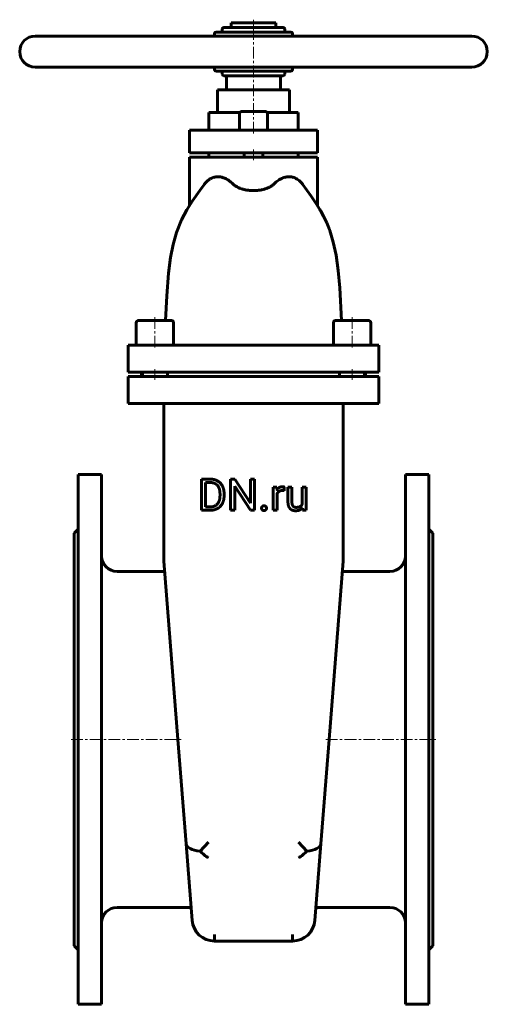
# Model space of a CAD drawing. Header units: millimetres. Extents: x -150 to 150, y -315 to 317.
import ezdxf

# ---------------------------------------------------------------- set-up
doc = ezdxf.new("R2010")
doc.units = ezdxf.units.MM
doc.linetypes.add('K5LT_AXLED', pattern=[12, 7.5, -1.5, 1.5, -1.5])
doc.linetypes.add('K5LT_BASIC', pattern=[0])
doc.layers.add('Системный слой (1)', color=7, linetype='Continuous', true_color=0x6c6c6c)

# ---------------------------------------------------------------- blocks, each defined once
blk = doc.blocks.new('U0')
at = {"layer": 'Системный слой (1)', "color": 143, "linetype": 'K5LT_BASIC', "lineweight": 60, "true_color": 0x33acca}
for p, q in [((-25, 306.5), (-25, 308)), ((-25, 285), (-25, 286.5))]:
    blk.add_line(p, q, dxfattribs=at)
blk = doc.blocks.new('U1')
at = {"layer": 'Системный слой (1)', "color": 143, "linetype": 'K5LT_BASIC', "lineweight": 60, "true_color": 0x33acca}
for p, q in [((25, 306.5), (25, 308)), ((25, 285), (25, 286.5))]:
    blk.add_line(p, q, dxfattribs=at)
blk = doc.blocks.new('U2')
at = {"layer": 'Системный слой (1)', "color": 143, "linetype": 'K5LT_BASIC', "lineweight": 60, "true_color": 0x33acca}
for p, q in [((-63.25, 124), (-73.65, 124)), ((-52.85, 124), (-63.25, 124))]:
    blk.add_line(p, q, dxfattribs=at)
blk = doc.blocks.new('U3')
at = {"layer": 'Системный слой (1)', "color": 143, "linetype": 'K5LT_BASIC', "lineweight": 60, "true_color": 0x33acca}
for p, q in [((63.25, 124), (52.85, 124)), ((73.65, 124), (63.25, 124))]:
    blk.add_line(p, q, dxfattribs=at)
blk = doc.blocks.new('U4')
at = {"layer": 'Системный слой (1)', "color": 143, "linetype": 'K5LT_BASIC', "lineweight": 60, "true_color": 0x33acca}
for p, q in [((0, 258), (-7.8, 258)), ((7.8, 258), (0, 258))]:
    blk.add_line(p, q, dxfattribs=at)
blk = doc.blocks.new('U5')
at = {"layer": 'Системный слой (1)', "color": 143, "linetype": 'K5LT_BASIC', "lineweight": 60, "true_color": 0x33acca}
for p, q in [((-34.5, 207.35), (-31.41, 211.5)), ((-39.07, 200.69), (-34.5, 207.35)), ((-42.71, 194.93), (-39.07, 200.69)), ((-46.16, 188.56), (-42.71, 194.93)), ((-49.36, 180.51), (-46.16, 188.56)), ((-51.56, 172.74), (-49.36, 180.51)), ((-53.25, 164.29), (-51.56, 172.74)), ((-54.57, 154.28), (-53.25, 164.29)), ((-55.67, 139.71), (-54.57, 154.28)), ((-56.44, 124), (-55.67, 139.71))]:
    blk.add_line(p, q, dxfattribs=at)
blk = doc.blocks.new('U6')
at = {"layer": 'Системный слой (1)', "color": 143, "linetype": 'K5LT_BASIC', "lineweight": 60, "true_color": 0x33acca}
for p, q in [((37.01, 203.77), (31.41, 211.5)), ((39.97, 199.3), (37.01, 203.77)), ((41.45, 196.98), (39.97, 199.3)), ((42.2, 195.77), (41.45, 196.98)), ((42.58, 195.14), (42.2, 195.77)), ((42.78, 194.83), (42.58, 195.14)), ((42.87, 194.67), (42.78, 194.83)), ((42.92, 194.59), (42.87, 194.67)), ((42.94, 194.55), (42.92, 194.59)), ((42.99, 194.48), (42.94, 194.55)), ((43.02, 194.42), (42.99, 194.48)), ((43.04, 194.39), (43.02, 194.42)), ((43.05, 194.37), (43.04, 194.39)), ((43.06, 194.36), (43.05, 194.37)), ((43.08, 194.33), (43.06, 194.36)), ((43.17, 194.17), (43.08, 194.33)), ((43.24, 194.05), (43.17, 194.17)), ((45, 190.91), (43.24, 194.05)), ((47.03, 186.63), (45, 190.91)), ((47.94, 184.42), (47.03, 186.63)), ((48.37, 183.31), (47.94, 184.42)), ((48.57, 182.75), (48.37, 183.31)), ((48.68, 182.47), (48.57, 182.75)), ((48.73, 182.32), (48.68, 182.47)), ((48.75, 182.26), (48.73, 182.32)), ((48.77, 182.2), (48.75, 182.26)), ((48.8, 182.11), (48.77, 182.2)), ((48.82, 182.07), (48.8, 182.11)), ((48.83, 182.04), (48.82, 182.07)), ((48.83, 182.03), (48.83, 182.04)), ((48.88, 181.89), (48.83, 182.03)), ((48.94, 181.72), (48.88, 181.89)), ((48.98, 181.61), (48.94, 181.72)), ((51.2, 174.19), (48.98, 181.61)), ((52.98, 165.86), (51.2, 174.19)), ((54.37, 156.1), (52.98, 165.86)), ((55.35, 144.97), (54.37, 156.1)), ((56.44, 124), (55.35, 144.97))]:
    blk.add_line(p, q, dxfattribs=at)
blk = doc.blocks.new('U7')
at = {"layer": 'Системный слой (1)', "color": 143, "linetype": 'K5LT_BASIC', "lineweight": 60, "true_color": 0x33acca}
for p, q in [((-28.75, 257.5), (-8.77, 257.5)), ((8.77, 257.5), (28.75, 257.5))]:
    blk.add_line(p, q, dxfattribs=at)

msp = doc.modelspace()

# ---------------------------------------------------------------- linework, layer by layer
at = {"layer": 'Системный слой (1)', "color": 30, "linetype": 'K5LT_AXLED', "lineweight": 18, "true_color": 0xff8000}
for p, q in [((0, 244), (0, 317)), ((0, 226.75), (0, 233.63)), ((-63.25, 126), (-63.25, 106)), ((63.25, 126), (63.25, 106)), ((-63.25, 92.75), (-63.25, 85.87)), ((63.25, 92.75), (63.25, 85.87)), ((-117, -145), (-46.48, -145)), ((46.48, -145), (117, -145))]:
    msp.add_line(p, q, dxfattribs=at)
at = {"layer": 'Системный слой (1)', "color": 143, "linetype": 'K5LT_BASIC', "lineweight": 60, "true_color": 0x33acca}
for p, q in [((-20, 309), (-20, 311)), ((19, 312), (-19, 312)), ((-14.37, 315), (14.38, 315)), ((-14.37, 312), (-14.37, 315)), ((14.38, 312), (14.38, 315)), ((20, 309), (20, 311)), ((-140, 306.5), (140, 306.5)), ((24, 309), (-24, 309)), ((-140, 286.5), (140, 286.5)), ((-24, 284), (24, 284)), ((-20, 282), (-20, 284)), ((-19, 281), (19, 281)), ((-17.25, 271.88), (-17.25, 281)), ((17.25, 271.88), (17.25, 281)), ((20, 282), (20, 284)), ((-23, 271.88), (23, 271.88)), ((-23, 257.5), (-23, 271.88)), ((23, 257.5), (23, 271.88)), ((-28.75, 246), (-28.75, 257.5)), ((-9, 256.8), (-9, 246)), ((9, 256.8), (9, 246)), ((28.75, 246), (28.75, 257.5)), ((-41.13, 231.62), (-41.13, 246)), ((-41.13, 246), (-39.37, 246)), ((-39.37, 246), (-12.62, 246)), ((-12.62, 246), (12.62, 246)), ((12.62, 246), (39.37, 246)), ((39.37, 246), (41.13, 246)), ((41.13, 231.62), (41.13, 246)), ((-39.37, 231.62), (-41.13, 231.62)), ((-41.13, 228.75), (-39.37, 228.75)), ((-41.13, 197.49), (-41.13, 228.75)), ((-39.37, 231.62), (-12.62, 231.62)), ((-39.37, 228.75), (-12.62, 228.75)), ((-28.75, 228.75), (-28.75, 231.62)), ((12.62, 231.62), (-12.62, 231.62)), ((-12.62, 228.75), (12.62, 228.75)), ((-6, 231.62), (-6, 228.75)), ((6, 231.62), (6, 228.75)), ((12.62, 231.62), (39.37, 231.62)), ((12.62, 228.75), (39.37, 228.75)), ((28.75, 228.75), (28.75, 231.62)), ((41.13, 231.62), (39.37, 231.62)), ((39.37, 228.75), (41.13, 228.75)), ((41.13, 197.49), (41.13, 228.75)), ((-75.25, 122.4), (-75.25, 108)), ((-51.25, 122.4), (-51.25, 108)), ((51.25, 122.4), (51.25, 108)), ((75.25, 122.4), (75.25, 108)), ((-80.5, 108), (-63.25, 108)), ((-80.5, 90.75), (-80.5, 108)), ((-63.25, 108), (63.25, 108)), ((63.25, 108), (80.5, 108)), ((80.5, 90.75), (80.5, 108)), ((-63.25, 90.75), (-80.5, 90.75)), ((-71.87, 87.87), (-71.87, 90.75)), ((-71.25, 90.75), (-71.25, 87.87)), ((-63.25, 90.75), (63.25, 90.75)), ((-55.25, 90.75), (-55.25, 87.87)), ((55.25, 90.75), (55.25, 87.87)), ((80.5, 90.75), (63.25, 90.75)), ((71.25, 90.75), (71.25, 87.87)), ((71.88, 87.87), (71.88, 90.75)), ((-80.5, 70.62), (-80.5, 87.87)), ((-80.5, 87.87), (-63.25, 87.87)), ((-63.25, 87.87), (63.25, 87.87)), ((63.25, 87.87), (80.5, 87.87)), ((80.5, 70.62), (80.5, 87.87)), ((-63.25, 70.62), (-80.5, 70.62)), ((-63.25, 70.62), (63.25, 70.62)), ((-57.5, 70.62), (-57.5, -29.44)), ((57.5, -29.44), (57.5, 70.62)), ((80.5, 70.62), (63.25, 70.62)), ((-112.5, 25), (-112.5, -315)), ((-112.5, 25), (-97.5, 25)), ((-97.5, 25), (-97.5, -315)), ((-27.69, 22.1), (-33.35, 22.1)), ((-33.35, 22.1), (-33.35, 2.09)), ((-30.7, 19.92), (-30.7, 4.24)), ((-27.69, 19.92), (-30.7, 19.92)), ((-12.06, 22.1), (-14.72, 22.1)), ((-14.72, 22.1), (-14.72, 2.09)), ((-1.95, 6.62), (-12.06, 22.1)), ((-1.95, 22.1), (-1.95, 6.62)), ((0.68, 22.1), (-1.95, 22.1)), ((0.68, 2.09), (0.68, 22.1)), ((112.5, 25), (97.5, 25)), ((97.5, 25), (97.5, -315)), ((112.5, 25), (112.5, -315)), ((-21.49, 11.49), (-21.49, 12.71)), ((-18.87, 11.49), (-18.87, 12.68)), ((-12.06, 17.52), (-1.99, 2.09)), ((-12.06, 2.09), (-12.06, 17.52)), ((12.59, 16.96), (12.59, 2.09)), ((15.06, 16.96), (12.59, 16.96)), ((15.11, 15.26), (15.06, 16.96)), ((15.13, 2.09), (15.13, 12.65)), ((19.76, 14.67), (19.77, 17.04)), ((24.66, 16.96), (22.12, 16.96)), ((22.12, 16.96), (22.12, 7.36)), ((24.66, 7.34), (24.66, 16.96)), ((31.27, 16.96), (31.27, 6.14)), ((33.83, 16.96), (31.27, 16.96)), ((33.83, 2.09), (33.83, 16.96)), ((-33.35, 2.09), (-27.94, 2.09)), ((-30.7, 4.24), (-27.94, 4.24)), ((-14.72, 2.09), (-12.06, 2.09)), ((-1.99, 2.09), (0.68, 2.09)), ((12.59, 2.09), (15.13, 2.09)), ((31.34, 3.56), (31.39, 2.09)), ((31.39, 2.09), (33.83, 2.09)), ((-115, -12.5), (-112.5, -10)), ((-115, -12.5), (-115, -277.5)), ((115, -12.5), (112.5, -10)), ((115, -12.5), (115, -277.5)), ((-57.46, -30.56), (-48.48, -145)), ((48.48, -145), (57.46, -30.56)), ((-87.5, -37.19), (-56.94, -37.19)), ((56.94, -37.19), (87.5, -37.19)), ((-48.48, -145), (-43.22, -212.04)), ((43.22, -212.04), (48.48, -145)), ((-39.37, -261.12), (-43.22, -212.04)), ((-34.32, -216.79), (-28.89, -210.92)), ((34.32, -216.79), (28.89, -210.92)), ((43.22, -212.04), (39.37, -261.12)), ((-87.5, -252.81), (-40.02, -252.81)), ((40.02, -252.81), (87.5, -252.81)), ((-25.04, -274.38), (-25.04, -270.16)), ((25.04, -274.38), (25.04, -270.16)), ((-115, -277.5), (-112.5, -280)), ((-25.04, -274.38), (25.04, -274.38)), ((115, -277.5), (112.5, -280)), ((-112.5, -315), (-97.5, -315)), ((112.5, -315), (97.5, -315))]:
    msp.add_line(p, q, dxfattribs=at)
for centre, radius, start, end in [((-19, 311), 1, 90, 180), ((19, 311), 1, 0, 90), ((-140, 296.5), 10, 90, 270), ((-24, 308), 1, 90, 180), ((24, 308), 1, 0, 90), ((140, 296.5), 10, 270, 90), ((-24, 285), 1, 180, 270), ((24, 285), 1, 270, 0), ((-19, 282), 1, 180, 270), ((19, 282), 1, 270, 0), ((-7.8, 256.8), 1.2, 90, 180), ((7.8, 256.8), 1.2, 0, 90), ((-73.65, 122.4), 1.6, 90, 180), ((-52.85, 122.4), 1.6, 0, 90), ((52.85, 122.4), 1.6, 90, 180), ((73.65, 122.4), 1.6, 0, 90), ((-87.5, -27.19), 10, 180, 270), ((-43.12, -29.44), 14.38, 180, 184.48461), ((43.13, -29.44), 14.38, 355.51539, 0), ((87.5, -27.19), 10, 270, 0), ((-87.5, -262.81), 10, 90, 180), ((87.5, -262.81), 10, 0, 90), ((-25.04, -260), 14.38, 184.48461, 270), ((25.04, -260), 14.38, 270, 355.51539)]:
    msp.add_arc(centre, radius, start, end, dxfattribs=at)
for centre, major_axis, start_param, end_param in [((-28.89, -210.92), (14.33, 1.12), 3.141593, 4.292031), ((28.89, -210.92), (-14.33, 1.12), 1.991154, 3.141593), ((-28.89, -210.92), (-14.19, 13.12), 1.570796, 1.935837), ((28.89, -210.92), (-14.19, -13.12), 1.205756, 1.570796)]:
    msp.add_ellipse(centre, major_axis=major_axis, ratio=0.413316, start_param=start_param, end_param=end_param, dxfattribs=at)
for points, degree, knots in [([(-31.41, 211.5), (-31.04, 211.97), (-30.37, 212.76), (-29.17, 213.88), (-28.22, 214.57), (-27.15, 215.19), (-26.29, 215.58), (-25.21, 215.92), (-24.07, 216.16), (-22.98, 216.23), (-21.68, 216.16), (-20.51, 215.96), (-19.29, 215.59), (-18.11, 215.11), (-16.99, 214.53), (-15.55, 213.6), (-14.61, 212.87), (-14, 212.32)], 3, [0, 0, 0, 0, 1.275473, 2.314151, 3.919883, 4.28712, 5.622532, 6.556784, 7.55186, 9.021556, 9.811279, 11.443667, 12.545334, 13.489385, 15.017888, 15.996111, 18, 18, 18, 18]), ([(14, 212.32), (14.78, 213.02), (15.82, 213.81), (17.25, 214.66), (18.25, 215.17), (19.16, 215.53), (20.4, 215.94), (21.58, 216.17), (22.93, 216.22), (23.91, 216.17), (24.84, 216.01), (25.73, 215.77), (26.76, 215.39), (27.95, 214.76), (29.16, 213.88), (30.13, 212.99), (30.84, 212.22), (31.25, 211.71), (31.41, 211.5)], 3, [0, 0, 0, 0, 2.698893, 3.48287, 4.689233, 5.946143, 6.380852, 8.668639, 9.675943, 10.628371, 11.760883, 12.620053, 13.455786, 15.053395, 16.499203, 17.493007, 18.411859, 19, 19, 19, 19]), ([(12.62, 211.1), (12.37, 210.87), (11.88, 210.48), (10.98, 209.89), (9.89, 209.3), (8.7, 208.79), (7.61, 208.42), (6.81, 208.18), (6.08, 207.99), (5.29, 207.82), (4.52, 207.67), (3.58, 207.53), (2.53, 207.41), (1.29, 207.32), (0.1, 207.29), (-0.97, 207.31), (-1.85, 207.36), (-2.71, 207.43), (-3.6, 207.53), (-4.46, 207.66), (-5.2, 207.8), (-5.9, 207.95), (-6.71, 208.15), (-7.57, 208.41), (-8.36, 208.68), (-9.34, 209.06), (-10.38, 209.55), (-11.36, 210.13), (-12.07, 210.63), (-12.44, 210.94), (-12.62, 211.1)], 3, [0, 0, 0, 0, 1.682397, 2.934683, 4.595432, 6.649372, 7.686978, 8.537332, 9.429179, 10.139839, 11.067204, 11.857815, 13.037644, 14.210132, 15.500128, 16.489534, 17.347544, 18.072276, 19.034826, 19.995612, 20.7153, 21.356265, 22.242809, 23.379286, 24.36191, 25.106007, 27.143727, 28.687726, 29.838482, 31, 31, 31, 31]), ([(16.57, 16.72), (15.69, 16.2), (15.12, 15.27), (15.11, 15.26)], 2, [0, 0, 0, 1.967306, 2, 2, 2])]:
    msp.add_open_spline(points, degree=degree, knots=knots, dxfattribs=at)
for points, degree in [([(-12.62, 211.1), (-13.08, 211.51), (-13.54, 211.92), (-14, 212.32)], 3), ([(14, 212.32), (13.54, 211.92), (13.08, 211.51), (12.62, 211.1)], 3), ([(-18.87, 12.68), (-18.87, 14.85), (-20.13, 18.33), (-22.48, 20.79), (-25.73, 22.1), (-27.69, 22.1)], 2), ([(-21.49, 12.71), (-21.49, 14.43), (-22.32, 17.11), (-23.91, 18.96), (-26.21, 19.92), (-27.69, 19.92)], 2), ([(15.13, 12.65), (15.39, 13.28), (15.83, 13.74)], 2), ([(15.83, 13.74), (16.3, 14.23), (16.97, 14.51)], 2), ([(18.65, 17.23), (17.44, 17.23), (16.57, 16.72)], 2), ([(16.97, 14.51), (17.64, 14.78), (18.52, 14.78)], 2), ([(18.52, 14.78), (18.88, 14.78), (19.44, 14.74), (19.76, 14.67)], 2), ([(19.77, 17.04), (19.64, 17.11), (18.92, 17.23), (18.65, 17.23)], 2), ([(-27.94, 2.09), (-25.85, 2.09), (-22.51, 3.39), (-20.13, 5.84), (-18.87, 9.31), (-18.87, 11.49)], 2), ([(-27.94, 4.24), (-25.79, 4.24), (-22.94, 6.04), (-21.49, 9.3), (-21.49, 11.49)], 2), ([(22.12, 7.36), (22.12, 5.88), (22.82, 3.76), (24.11, 2.44), (25.01, 2.13)], 2), ([(25.5, 4.65), (25.11, 5.03), (24.66, 6.33), (24.66, 7.34)], 2), ([(5.58, 4.53), (5.17, 4.08), (5.17, 3.43)], 2), ([(5.17, 3.43), (5.17, 2.8), (5.58, 2.36)], 2), ([(6.75, 4.97), (5.98, 4.97), (5.58, 4.53)], 2), ([(5.58, 2.36), (5.98, 1.92), (6.75, 1.92)], 2), ([(7.93, 4.53), (7.52, 4.97), (6.75, 4.97)], 2), ([(6.75, 1.92), (7.52, 1.92), (7.93, 2.36)], 2), ([(8.33, 3.43), (8.33, 4.08), (7.93, 4.53)], 2), ([(7.93, 2.36), (8.33, 2.8), (8.33, 3.43)], 2), ([(25.01, 2.13), (25.91, 1.81), (27, 1.81)], 2), ([(27.39, 3.97), (26.87, 3.97), (25.9, 4.27), (25.5, 4.65)], 2), ([(27, 1.81), (28.59, 1.81), (29.7, 2.33)], 2), ([(29.96, 4.59), (29.02, 3.97), (27.39, 3.97)], 2), ([(29.7, 2.33), (30.69, 2.78), (31.34, 3.56)], 2), ([(31.27, 6.14), (30.85, 5.18), (29.96, 4.59)], 2)]:
    msp.add_open_spline(points, degree=degree, dxfattribs=at)

# ---------------------------------------------------------------- block references
at = {"layer": 'Системный слой (1)'}
for name in ['U0', 'U1', 'U7', 'U4', 'U5', 'U6', 'U2', 'U3']:
    msp.add_blockref(name, (0, 0), dxfattribs=at)

doc.saveas('drawing.dxf')
